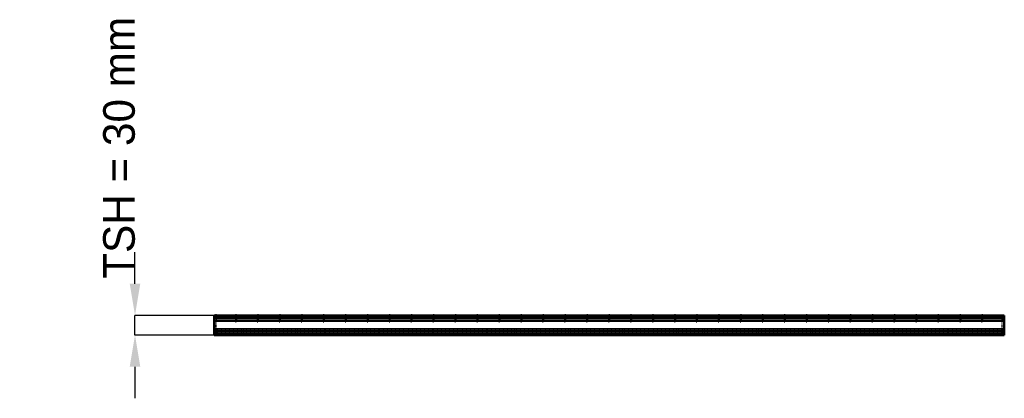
# Model space of a CAD drawing. Header units: millimetres. Extents: x -895 to 600, y -96 to 479.
import ezdxf

# ---------------------------------------------------------------- set-up
doc = ezdxf.new("R2010")
doc.units = ezdxf.units.MM
doc.linetypes.add('Dashed', pattern=[2, 1, -1])
for name, color, linetype, lineweight in [('2d ConnectionPoints', 7, 'Continuous', 50), ('AM_0', 7, 'Continuous', 50), ('AM_4', 3, 'Continuous', 25), ('AM_5', 3, 'Continuous', 25), ('AM_9', 6, 'Dashed', 25)]:
    doc.layers.add(name, color=color, linetype=linetype, lineweight=lineweight)
doc.dimstyles.new('ISO-25', dxfattribs={"dimtxt": 2.5, "dimasz": 2.5, "dimexe": 1.25, "dimexo": 0.625, "dimtad": 1, "dimtxsty": 'Standard', "dimcen": 2.5, "dimadec": 0, "dimazin": 0, "dimtfac": 1, "dimtmove": 0, "dimatfit": 3, "dimfxl": 1, "dimarcsym": 0})

# ---------------------------------------------------------------- blocks, each defined once
blk = doc.blocks.new('1_s9doib4pznspg0ny2qfvkntiq________0_in_LPPX333033311120010003500_0')
at = {"layer": 'AM_9'}
for p, q in [((597, 26.3), (597, 30)), ((597, 8.3), (597, 21.7)), ((597, 0), (597, 3.7))]:
    blk.add_line(p, q, dxfattribs=at)
for centre, radius, start, end in [((599.4, 24), 3.37, 135.8979, 224.1021), ((599.9, 24), 1.35, 132.3887, 227.6113), ((596.9, 27.2), 3.1, 312.3887, 360), ((596.9, 20.7), 3.1, 0, 47.6113), ((599.4, 6), 3.37, 135.8979, 224.1021), ((599.9, 6), 1.35, 132.3887, 227.6113), ((596.9, 9.3), 3.1, 312.3887, 360), ((596.9, 2.8), 3.1, 360, 47.6113)]:
    blk.add_arc(centre, radius, start, end, dxfattribs=at)
blk = doc.blocks.new('2_hqjeji1ijh1i2kajdfscksios________0_in_LPPX333033311120010003500_0')
at = {"layer": 'AM_0'}
for p, q in [((600, 30), (-600, 30)), ((-600, 30), (-600, 0)), ((600, 30), (600, 0)), ((600, 0), (-600, 0))]:
    blk.add_line(p, q, dxfattribs=at)
at = {"layer": 'AM_4'}
for p, q in [((600, 27.4), (-600, 27.4)), ((600, 25.1), (-600, 25.1)), ((600, 22.8), (-600, 22.8)), ((600, 20.5), (-600, 20.5)), ((600, 9.5), (-600, 9.5)), ((600, 7.2), (-600, 7.2)), ((600, 4.9), (-600, 4.9)), ((600, 2.6), (-600, 2.6))]:
    blk.add_line(p, q, dxfattribs=at)
at = {"layer": 'AM_9'}
for p, q in [((600, 26.3), (-600, 26.3)), ((600, 21.7), (-600, 21.7)), ((600, 8.3), (-600, 8.3)), ((600, 3.7), (-600, 3.7))]:
    blk.add_line(p, q, dxfattribs=at)
blk = doc.blocks.new('3_dpop1urpgbi61p72dnmrieryo________0_in_LPPX333033311120010003500_0')
at = {"layer": 'AM_9'}
for p, q in [((-567.61, 30), (-567.61, 20)), ((-565.61, 20), (-565.61, 30)), ((-567.61, 20), (-565.61, 20))]:
    blk.add_line(p, q, dxfattribs=at)
blk = doc.blocks.new('4_nnonmhp1n125l106bfr7tbxdn________0_in_LPPX333033311120010003500_0')
at = {"layer": 'AM_9'}
for p, q in [((-534.28, 30), (-534.28, 20)), ((-532.28, 20), (-532.28, 30)), ((-534.28, 20), (-532.28, 20))]:
    blk.add_line(p, q, dxfattribs=at)
blk = doc.blocks.new('5_bdbrnhxslmisrfuwi2010hlzc________0_in_LPPX333033311120010003500_0')
at = {"layer": 'AM_9'}
for p, q in [((-500.95, 30), (-500.95, 20)), ((-498.95, 20), (-498.95, 30)), ((-500.95, 20), (-498.95, 20))]:
    blk.add_line(p, q, dxfattribs=at)
blk = doc.blocks.new('6_jlh4n18v7vpi8v351swzd5odn________0_in_LPPX333033311120010003500_0')
at = {"layer": 'AM_9'}
for p, q in [((-467.62, 30), (-467.62, 20)), ((-465.62, 20), (-465.62, 30)), ((-467.62, 20), (-465.62, 20))]:
    blk.add_line(p, q, dxfattribs=at)
blk = doc.blocks.new('7_rmtbmr29pqkvyv2a9i30x03yg________0_in_LPPX333033311120010003500_0')
at = {"layer": 'AM_9'}
for p, q in [((-434.29, 30), (-434.29, 20)), ((-432.29, 20), (-432.29, 30)), ((-434.29, 20), (-432.29, 20))]:
    blk.add_line(p, q, dxfattribs=at)
blk = doc.blocks.new('8_j6rqbap24jmf2xeupgo0je1gl________0_in_LPPX333033311120010003500_0')
at = {"layer": 'AM_9'}
for p, q in [((-400.96, 30), (-400.96, 20)), ((-398.96, 20), (-398.96, 30)), ((-400.96, 20), (-398.96, 20))]:
    blk.add_line(p, q, dxfattribs=at)
blk = doc.blocks.new('9_ybiwsyr5z84838aphfhnx5xdd________0_in_LPPX333033311120010003500_0')
at = {"layer": 'AM_9'}
for p, q in [((-367.63, 30), (-367.63, 20)), ((-365.63, 20), (-365.63, 30)), ((-367.63, 20), (-365.63, 20))]:
    blk.add_line(p, q, dxfattribs=at)
blk = doc.blocks.new('10_q0zwofrlejyvtztx8lx9loc2m________0_in_LPPX333033311120010003500_0')
at = {"layer": 'AM_9'}
for p, q in [((-334.3, 30), (-334.3, 20)), ((-332.3, 20), (-332.3, 30)), ((-334.3, 20), (-332.3, 20))]:
    blk.add_line(p, q, dxfattribs=at)
blk = doc.blocks.new('11_njzc8z9s8pyyw9fmcvez1pfsd________0_in_LPPX333033311120010003500_0')
at = {"layer": 'AM_9'}
for p, q in [((-300.97, 30), (-300.97, 20)), ((-298.97, 20), (-298.97, 30)), ((-300.97, 20), (-298.97, 20))]:
    blk.add_line(p, q, dxfattribs=at)
blk = doc.blocks.new('12_s63i88n3t6zg9jtw8r1ds7qca________0_in_LPPX333033311120010003500_0')
at = {"layer": 'AM_9'}
for p, q in [((-267.64, 30), (-267.64, 20)), ((-265.64, 20), (-265.64, 30)), ((-267.64, 20), (-265.64, 20))]:
    blk.add_line(p, q, dxfattribs=at)
blk = doc.blocks.new('13_vij4xd213opaebzisgcsr4pxf________0_in_LPPX333033311120010003500_0')
at = {"layer": 'AM_9'}
for p, q in [((-234.31, 30), (-234.31, 20)), ((-232.31, 20), (-232.31, 30)), ((-234.31, 20), (-232.31, 20))]:
    blk.add_line(p, q, dxfattribs=at)
blk = doc.blocks.new('14_6bjtd46rr6go8886l5m5i1k0f________0_in_LPPX333033311120010003500_0')
at = {"layer": 'AM_9'}
for p, q in [((-200.98, 30), (-200.98, 20)), ((-198.98, 20), (-198.98, 30)), ((-200.98, 20), (-198.98, 20))]:
    blk.add_line(p, q, dxfattribs=at)
blk = doc.blocks.new('15_np1s0acsh2mzxtspfhyboloxm________0_in_LPPX333033311120010003500_0')
at = {"layer": 'AM_9'}
for p, q in [((-167.65, 30), (-167.65, 20)), ((-165.65, 20), (-165.65, 30)), ((-167.65, 20), (-165.65, 20))]:
    blk.add_line(p, q, dxfattribs=at)
blk = doc.blocks.new('16_xipvygregub3zooonoies8tzq________0_in_LPPX333033311120010003500_0')
at = {"layer": 'AM_9'}
for p, q in [((-134.32, 30), (-134.32, 20)), ((-132.32, 20), (-132.32, 30)), ((-134.32, 20), (-132.32, 20))]:
    blk.add_line(p, q, dxfattribs=at)
blk = doc.blocks.new('17_v2pr2lptkz5efmc80om6c4jsu________0_in_LPPX333033311120010003500_0')
at = {"layer": 'AM_9'}
for p, q in [((-100.99, 30), (-100.99, 20)), ((-98.99, 20), (-98.99, 30)), ((-100.99, 20), (-98.99, 20))]:
    blk.add_line(p, q, dxfattribs=at)
blk = doc.blocks.new('18_zyztkil0utla4l41qqd00e30h________0_in_LPPX333033311120010003500_0')
at = {"layer": 'AM_9'}
for p, q in [((-67.66, 30), (-67.66, 20)), ((-65.66, 20), (-65.66, 30)), ((-67.66, 20), (-65.66, 20))]:
    blk.add_line(p, q, dxfattribs=at)
blk = doc.blocks.new('19_71lkz8976nnyb6ra9rleo891b________0_in_LPPX333033311120010003500_0')
at = {"layer": 'AM_9'}
for p, q in [((-34.33, 30), (-34.33, 20)), ((-32.33, 20), (-32.33, 30)), ((-34.33, 20), (-32.33, 20))]:
    blk.add_line(p, q, dxfattribs=at)
blk = doc.blocks.new('20_9rlrsxxahfrj26t5ev75k0ckf________0_in_LPPX333033311120010003500_0')
at = {"layer": 'AM_9'}
for p, q in [((-1, 30), (-1, 20)), ((1, 20), (1, 30)), ((-1, 20), (1, 20))]:
    blk.add_line(p, q, dxfattribs=at)
blk = doc.blocks.new('21_9izthn2sqegf42ylfxa9ruftf________0_in_LPPX333033311120010003500_0')
at = {"layer": 'AM_9'}
for p, q in [((32.33, 30), (32.33, 20)), ((34.33, 20), (34.33, 30)), ((32.33, 20), (34.33, 20))]:
    blk.add_line(p, q, dxfattribs=at)
blk = doc.blocks.new('22_9yrj4uxinfzc9i6chm8b90nbl________0_in_LPPX333033311120010003500_0')
at = {"layer": 'AM_9'}
for p, q in [((65.66, 30), (65.66, 20)), ((67.66, 20), (67.66, 30)), ((65.66, 20), (67.66, 20))]:
    blk.add_line(p, q, dxfattribs=at)
blk = doc.blocks.new('23_yhasuxezjkwef4turxjc20lgy________0_in_LPPX333033311120010003500_0')
at = {"layer": 'AM_9'}
for p, q in [((98.99, 30), (98.99, 20)), ((100.99, 20), (100.99, 30)), ((98.99, 20), (100.99, 20))]:
    blk.add_line(p, q, dxfattribs=at)
blk = doc.blocks.new('24_28dr394w1m6jgvcovfiymrz6h________0_in_LPPX333033311120010003500_0')
at = {"layer": 'AM_9'}
for p, q in [((132.32, 30), (132.32, 20)), ((134.32, 20), (134.32, 30)), ((132.32, 20), (134.32, 20))]:
    blk.add_line(p, q, dxfattribs=at)
blk = doc.blocks.new('25_gimg2v7rd0k3teadakzh0wave________0_in_LPPX333033311120010003500_0')
at = {"layer": 'AM_9'}
for p, q in [((165.65, 30), (165.65, 20)), ((167.65, 20), (167.65, 30)), ((165.65, 20), (167.65, 20))]:
    blk.add_line(p, q, dxfattribs=at)
blk = doc.blocks.new('26_n9erj88cbqlfvg6gexinv37ee________0_in_LPPX333033311120010003500_0')
at = {"layer": 'AM_9'}
for p, q in [((198.98, 30), (198.98, 20)), ((200.98, 20), (200.98, 30)), ((198.98, 20), (200.98, 20))]:
    blk.add_line(p, q, dxfattribs=at)
blk = doc.blocks.new('27_d3c2g3zsxis96b2sxo1t73npf________0_in_LPPX333033311120010003500_0')
at = {"layer": 'AM_9'}
for p, q in [((232.31, 30), (232.31, 20)), ((234.31, 20), (234.31, 30)), ((232.31, 20), (234.31, 20))]:
    blk.add_line(p, q, dxfattribs=at)
blk = doc.blocks.new('28_som6jj6iibeof27nl98dztchu________0_in_LPPX333033311120010003500_0')
at = {"layer": 'AM_9'}
for p, q in [((265.64, 30), (265.64, 20)), ((267.64, 20), (267.64, 30)), ((265.64, 20), (267.64, 20))]:
    blk.add_line(p, q, dxfattribs=at)
blk = doc.blocks.new('29_drowkeqxozywxpbug3xyh3t2p________0_in_LPPX333033311120010003500_0')
at = {"layer": 'AM_9'}
for p, q in [((298.97, 30), (298.97, 20)), ((300.97, 20), (300.97, 30)), ((298.97, 20), (300.97, 20))]:
    blk.add_line(p, q, dxfattribs=at)
blk = doc.blocks.new('30_viknlfcvmbytru3crqc1xdwel________0_in_LPPX333033311120010003500_0')
at = {"layer": 'AM_9'}
for p, q in [((332.3, 30), (332.3, 20)), ((334.3, 20), (334.3, 30)), ((332.3, 20), (334.3, 20))]:
    blk.add_line(p, q, dxfattribs=at)
blk = doc.blocks.new('31_v45ttn15aydlyzqk0ra75aaoo________0_in_LPPX333033311120010003500_0')
at = {"layer": 'AM_9'}
for p, q in [((365.63, 30), (365.63, 20)), ((367.63, 20), (367.63, 30)), ((365.63, 20), (367.63, 20))]:
    blk.add_line(p, q, dxfattribs=at)
blk = doc.blocks.new('32_baetphct4lgodije4e7gck4ij________0_in_LPPX333033311120010003500_0')
at = {"layer": 'AM_9'}
for p, q in [((398.96, 30), (398.96, 20)), ((400.96, 20), (400.96, 30)), ((398.96, 20), (400.96, 20))]:
    blk.add_line(p, q, dxfattribs=at)
blk = doc.blocks.new('33_2j5i0xg687uakyjqkra41zwle________0_in_LPPX333033311120010003500_0')
at = {"layer": 'AM_9'}
for p, q in [((432.29, 30), (432.29, 20)), ((434.29, 20), (434.29, 30)), ((432.29, 20), (434.29, 20))]:
    blk.add_line(p, q, dxfattribs=at)
blk = doc.blocks.new('34_451142qgkwxx6jmy7q8wrvcik________0_in_LPPX333033311120010003500_0')
at = {"layer": 'AM_9'}
for p, q in [((465.62, 30), (465.62, 20)), ((467.62, 20), (467.62, 30)), ((465.62, 20), (467.62, 20))]:
    blk.add_line(p, q, dxfattribs=at)
blk = doc.blocks.new('35_dqlg0kc6cftpi932whxgn368a________0_in_LPPX333033311120010003500_0')
at = {"layer": 'AM_9'}
for p, q in [((498.95, 30), (498.95, 20)), ((500.95, 20), (500.95, 30)), ((498.95, 20), (500.95, 20))]:
    blk.add_line(p, q, dxfattribs=at)
blk = doc.blocks.new('36_bxresh6318zi1ign86jzv2z5b________0_in_LPPX333033311120010003500_0')
at = {"layer": 'AM_9'}
for p, q in [((532.28, 30), (532.28, 20)), ((534.28, 20), (534.28, 30)), ((532.28, 20), (534.28, 20))]:
    blk.add_line(p, q, dxfattribs=at)
blk = doc.blocks.new('37_10bza74dxfpn1o263bti504od________0_in_LPPX333033311120010003500_0')
at = {"layer": 'AM_9'}
for p, q in [((565.61, 30), (565.61, 20)), ((567.61, 20), (567.61, 30)), ((565.61, 20), (567.61, 20))]:
    blk.add_line(p, q, dxfattribs=at)
blk = doc.blocks.new('38_kfckn9qf8fykj5juvrfp8hroi________0_in_LPPX333033311120010003500_0')
at = {"layer": 'AM_9'}
for p, q in [((-597, 26.3), (-597, 21.7)), ((597, 26.3), (597, 21.7)), ((-597, 8.3), (-597, 3.7)), ((597, 8.3), (597, 3.7))]:
    blk.add_line(p, q, dxfattribs=at)
blk = doc.blocks.new('39_s28ed293nc3gsd77fq2rdcvfg________0_in_LPPX333033311120010003500_0')
at = {"layer": 'AM_9'}
for p, q in [((-597, 26.3), (-597, 30)), ((-597, 8.3), (-597, 21.7)), ((-597, 0), (-597, 3.7))]:
    blk.add_line(p, q, dxfattribs=at)
for centre, radius, start, end in [((-596.9, 27.2), 3.1, 180, 227.6113), ((-596.9, 20.7), 3.1, 132.3887, 180), ((-599.9, 24), 1.35, 312.3887, 47.6113), ((-599.4, 24), 3.37, 315.8979, 44.1021), ((-596.9, 9.3), 3.1, 180, 227.6113), ((-596.9, 2.8), 3.1, 132.3887, 180), ((-599.9, 6), 1.35, 312.3887, 47.6113), ((-599.4, 6), 3.37, 315.8979, 44.1021)]:
    blk.add_arc(centre, radius, start, end, dxfattribs=at)
blk = doc.blocks.new('*D40')
at = {"layer": 'AM_5', "color": 0, "lineweight": -2}
for p, q in [((-720, 78), (-720, 126)), ((-600, 30), (-720, 30)), ((-720, 0), (-720, 30)), ((-600, 0), (-720, 0)), ((-720, -48), (-720, -96))]:
    blk.add_line(p, q, dxfattribs=at)
at = {"layer": 'AM_5', "color": 0}
for points in [[(-728, 78), (-712, 78), (-720, 30)], [(-712, -48), (-728, -48), (-720, 0)]]:
    blk.add_solid(points, dxfattribs=at)
at = {"layer": 'Defpoints', "color": 0}
for p in [(-720, 30), (-600, 30), (-600, 0)]:
    blk.add_point(p, dxfattribs=at)
at = {"layer": 'AM_5', "color": 0, "insert": (-744, 284.4), "char_height": 48, "attachment_point": 5, "rotation": 90}
blk.add_mtext('TSH = 30 mm', dxfattribs=at)

msp = doc.modelspace()

# ---------------------------------------------------------------- linework, layer by layer
at = {"layer": '2d ConnectionPoints'}
for p in [(-597, 30), (-566.61, 30), (-566.61, 30), (-566.61, 30), (-533.28, 30), (-533.28, 30), (-533.28, 30), (-499.95, 30), (-499.95, 30), (-499.95, 30), (-466.62, 30), (-466.62, 30), (-466.62, 30), (-433.29, 30), (-433.29, 30), (-433.29, 30), (-399.96, 30), (-399.96, 30), (-399.96, 30), (-366.63, 30), (-366.63, 30), (-366.63, 30), (-333.3, 30), (-333.3, 30), (-333.3, 30), (-299.97, 30), (-299.97, 30), (-299.97, 30), (-266.64, 30), (-266.64, 30), (-266.64, 30), (-233.31, 30), (-233.31, 30), (-233.31, 30), (-199.98, 30), (-199.98, 30), (-199.98, 30), (-166.65, 30), (-166.65, 30), (-166.65, 30), (-133.32, 30), (-133.32, 30), (-133.32, 30), (-99.99, 30), (-99.99, 30), (-99.99, 30), (-66.66, 30), (-66.66, 30), (-66.66, 30), (-33.33, 30), (-33.33, 30), (-33.33, 30), (0, 30), (0, 30), (0, 30), (0, 30), (0, 30), (33.33, 30), (33.33, 30), (33.33, 30), (66.66, 30), (66.66, 30), (66.66, 30), (99.99, 30), (99.99, 30), (99.99, 30), (133.32, 30), (133.32, 30), (133.32, 30), (166.65, 30), (166.65, 30), (166.65, 30), (199.98, 30), (199.98, 30), (199.98, 30), (233.31, 30), (233.31, 30), (233.31, 30), (266.64, 30), (266.64, 30), (266.64, 30), (299.97, 30), (299.97, 30), (299.97, 30), (333.3, 30), (333.3, 30), (333.3, 30), (366.63, 30), (366.63, 30), (366.63, 30), (399.96, 30), (399.96, 30), (399.96, 30), (433.29, 30), (433.29, 30), (433.29, 30), (466.62, 30), (466.62, 30), (466.62, 30), (499.95, 30), (499.95, 30), (499.95, 30), (533.28, 30), (533.28, 30), (533.28, 30), (566.61, 30), (566.61, 30), (566.61, 30)]:
    msp.add_point(p, dxfattribs=at)

# ---------------------------------------------------------------- block references
for name in ['2_hqjeji1ijh1i2kajdfscksios________0_in_LPPX333033311120010003500_0', '39_s28ed293nc3gsd77fq2rdcvfg________0_in_LPPX333033311120010003500_0', '3_dpop1urpgbi61p72dnmrieryo________0_in_LPPX333033311120010003500_0', '4_nnonmhp1n125l106bfr7tbxdn________0_in_LPPX333033311120010003500_0', '5_bdbrnhxslmisrfuwi2010hlzc________0_in_LPPX333033311120010003500_0', '6_jlh4n18v7vpi8v351swzd5odn________0_in_LPPX333033311120010003500_0', '7_rmtbmr29pqkvyv2a9i30x03yg________0_in_LPPX333033311120010003500_0', '8_j6rqbap24jmf2xeupgo0je1gl________0_in_LPPX333033311120010003500_0', '9_ybiwsyr5z84838aphfhnx5xdd________0_in_LPPX333033311120010003500_0', '10_q0zwofrlejyvtztx8lx9loc2m________0_in_LPPX333033311120010003500_0', '11_njzc8z9s8pyyw9fmcvez1pfsd________0_in_LPPX333033311120010003500_0', '12_s63i88n3t6zg9jtw8r1ds7qca________0_in_LPPX333033311120010003500_0', '13_vij4xd213opaebzisgcsr4pxf________0_in_LPPX333033311120010003500_0', '14_6bjtd46rr6go8886l5m5i1k0f________0_in_LPPX333033311120010003500_0', '15_np1s0acsh2mzxtspfhyboloxm________0_in_LPPX333033311120010003500_0', '16_xipvygregub3zooonoies8tzq________0_in_LPPX333033311120010003500_0', '17_v2pr2lptkz5efmc80om6c4jsu________0_in_LPPX333033311120010003500_0', '18_zyztkil0utla4l41qqd00e30h________0_in_LPPX333033311120010003500_0', '19_71lkz8976nnyb6ra9rleo891b________0_in_LPPX333033311120010003500_0', '20_9rlrsxxahfrj26t5ev75k0ckf________0_in_LPPX333033311120010003500_0', '21_9izthn2sqegf42ylfxa9ruftf________0_in_LPPX333033311120010003500_0', '22_9yrj4uxinfzc9i6chm8b90nbl________0_in_LPPX333033311120010003500_0', '23_yhasuxezjkwef4turxjc20lgy________0_in_LPPX333033311120010003500_0', '24_28dr394w1m6jgvcovfiymrz6h________0_in_LPPX333033311120010003500_0', '25_gimg2v7rd0k3teadakzh0wave________0_in_LPPX333033311120010003500_0', '26_n9erj88cbqlfvg6gexinv37ee________0_in_LPPX333033311120010003500_0', '27_d3c2g3zsxis96b2sxo1t73npf________0_in_LPPX333033311120010003500_0', '28_som6jj6iibeof27nl98dztchu________0_in_LPPX333033311120010003500_0', '29_drowkeqxozywxpbug3xyh3t2p________0_in_LPPX333033311120010003500_0', '30_viknlfcvmbytru3crqc1xdwel________0_in_LPPX333033311120010003500_0', '31_v45ttn15aydlyzqk0ra75aaoo________0_in_LPPX333033311120010003500_0', '32_baetphct4lgodije4e7gck4ij________0_in_LPPX333033311120010003500_0', '33_2j5i0xg687uakyjqkra41zwle________0_in_LPPX333033311120010003500_0', '34_451142qgkwxx6jmy7q8wrvcik________0_in_LPPX333033311120010003500_0', '35_dqlg0kc6cftpi932whxgn368a________0_in_LPPX333033311120010003500_0', '36_bxresh6318zi1ign86jzv2z5b________0_in_LPPX333033311120010003500_0', '37_10bza74dxfpn1o263bti504od________0_in_LPPX333033311120010003500_0', '1_s9doib4pznspg0ny2qfvkntiq________0_in_LPPX333033311120010003500_0', '38_kfckn9qf8fykj5juvrfp8hroi________0_in_LPPX333033311120010003500_0']:
    msp.add_blockref(name, (0, 0))

# ---------------------------------------------------------------- dimensions: what is measured, and where the dimension line sits
at = {"layer": 'AM_5'}
dim = msp.add_linear_dim(base=(-720, 30), p1=(-600, 0), p2=(-600, 30), angle=90, text='TSH = 30 mm', dimstyle='ISO-25', override={"dimtxt": 48, "dimasz": 48, "dimexe": 0, "dimexo": 0, "dimgap": 14.4}, dxfattribs=at)
dim.commit()
dim.dimension.update_dxf_attribs({"geometry": '*D40', "text_midpoint": (-744, 284.4), "dimtype": 160, "text_rotation": 90})

doc.saveas('drawing.dxf')
